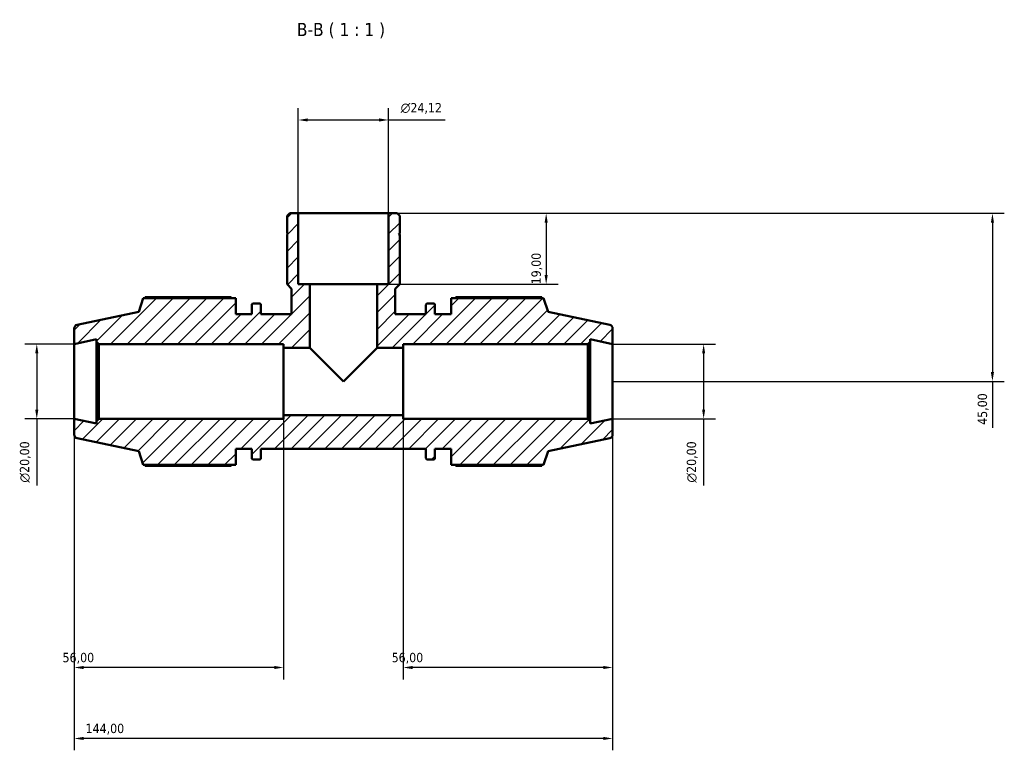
# Model space of a CAD drawing. Header units: millimetres. Extents: x 0 to 931, y 0 to 945.
# Tile 5 of 5: x 353 to 617, y 749 to 945. Entities that reach past the tile are written whole.
import ezdxf

# ---------------------------------------------------------------- set-up
doc = ezdxf.new("R2010")
doc.units = ezdxf.units.MM
for name, color, linetype, lineweight in [('Dimension (ISO)', 7, 'Continuous', 25), ('Hatch (ISO)', 7, 'Continuous', 18), ('Symbol (ISO)', 7, 'Continuous', 25), ('Visible (ISO)', 7, 'Continuous', 50)]:
    doc.layers.add(name, color=color, linetype=linetype, lineweight=lineweight)
doc.styles.add('Label Text (ISO)', font='tahoma.ttf')
doc.styles.add('Note Text (ISO)', font='tahoma.ttf')
doc.dimstyles.new('Default (ISO)', dxfattribs={"dimtxt": 2.5, "dimasz": 2.5, "dimexe": 3.175, "dimexo": 0, "dimgap": 0.762, "dimtad": 1, "dimrnd": 1e-08, "dimzin": 0, "dimtxsty": 'Note Text (ISO)', "dimcen": 0.09, "dimdle": 10, "dimclrd": 256, "dimclre": 256, "dimclrt": 232, "dimazin": 0, "dimtfac": 1.40208, "dimtmove": 0, "dimatfit": 3, "dimfxl": 1, "dimtolj": 1, "dimtzin": 0, "dimlwd": -1, "dimlwe": -1, "dimarcsym": 0})

# ---------------------------------------------------------------- blocks, each defined once
blk = doc.blocks.new('*D7')
at = {"layer": 'Defpoints', "color": 0, "transparency": 16777216}
for p in [(452.09, 918.13), (427.97, 893.17), (452.09, 893.17)]:
    blk.add_point(p, dxfattribs=at)
at = {"layer": 'Dimension (ISO)', "transparency": 16777216}
for p, q in [((427.97, 893.17), (427.97, 921.31)), ((452.09, 893.17), (452.09, 921.31)), ((430.47, 918.13), (449.59, 918.13)), ((452.09, 918.13), (467.21, 918.13))]:
    blk.add_line(p, q, dxfattribs=at)
for points in [[(430.47, 918.55), (430.47, 917.72), (427.97, 918.13)], [(449.59, 918.55), (449.59, 917.72), (452.09, 918.13)]]:
    blk.add_solid(points, dxfattribs=at)
at = {"layer": 'Dimension (ISO)', "color": 232, "true_color": 0xca0064, "transparency": 16777216, "insert": (455.35, 922.66), "char_height": 2.5, "attachment_point": 1, "style": 'Note Text (ISO)'}
blk.add_mtext('\\A1;\\fAIGDT|b0|i0;\\H2.5000;\\ln\\fTahoma|b0|i0;\\H2.5000;24,12', dxfattribs=at)
blk = doc.blocks.new('*D8')
at = {"layer": 'Defpoints', "color": 0, "transparency": 16777216}
for p in [(512.03, 858.17), (512.03, 838.17), (536.36, 838.17)]:
    blk.add_point(p, dxfattribs=at)
at = {"layer": 'Dimension (ISO)', "transparency": 16777216}
for p, q in [((512.03, 858.17), (539.54, 858.17)), ((536.36, 855.67), (536.36, 840.67)), ((512.03, 838.17), (539.54, 838.17)), ((536.36, 838.17), (536.36, 820.36))]:
    blk.add_line(p, q, dxfattribs=at)
for points in [[(535.94, 855.67), (536.78, 855.67), (536.36, 858.17)], [(535.94, 840.67), (536.78, 840.67), (536.36, 838.17)]]:
    blk.add_solid(points, dxfattribs=at)
at = {"layer": 'Dimension (ISO)', "color": 232, "true_color": 0xca0064, "transparency": 16777216, "insert": (531.84, 821.12), "char_height": 2.5, "attachment_point": 1, "rotation": 90, "style": 'Note Text (ISO)'}
blk.add_mtext('\\A1;\\fAIGDT|b0|i0;\\H2.5000;\\ln\\fTahoma|b0|i0;\\H2.5000;20,00', dxfattribs=at)
blk = doc.blocks.new('*D9')
at = {"layer": 'Defpoints', "color": 0, "transparency": 16777216}
for p in [(456.03, 839.17), (512.03, 838.17), (456.03, 771.65)]:
    blk.add_point(p, dxfattribs=at)
at = {"layer": 'Dimension (ISO)', "transparency": 16777216}
for p, q in [((456.03, 839.17), (456.03, 768.47)), ((512.03, 838.17), (512.03, 768.47)), ((509.53, 771.65), (458.53, 771.65))]:
    blk.add_line(p, q, dxfattribs=at)
for points in [[(458.53, 772.07), (458.53, 771.23), (456.03, 771.65)], [(509.53, 772.07), (509.53, 771.23), (512.03, 771.65)]]:
    blk.add_solid(points, dxfattribs=at)
at = {"layer": 'Dimension (ISO)', "color": 232, "true_color": 0xca0064, "transparency": 16777216, "insert": (452.93, 775.58), "char_height": 2.5, "attachment_point": 1, "style": 'Note Text (ISO)'}
blk.add_mtext('\\A1;56,00', dxfattribs=at)
blk = doc.blocks.new('*D10')
at = {"layer": 'Defpoints', "color": 0, "transparency": 16777216}
for p in [(368.03, 838.17), (424.03, 839.17), (368.03, 771.65)]:
    blk.add_point(p, dxfattribs=at)
at = {"layer": 'Dimension (ISO)', "transparency": 16777216}
for p, q in [((368.03, 838.17), (368.03, 768.47)), ((424.03, 839.17), (424.03, 768.47)), ((421.53, 771.65), (370.53, 771.65))]:
    blk.add_line(p, q, dxfattribs=at)
for points in [[(370.53, 772.07), (370.53, 771.23), (368.03, 771.65)], [(421.53, 772.07), (421.53, 771.23), (424.03, 771.65)]]:
    blk.add_solid(points, dxfattribs=at)
at = {"layer": 'Dimension (ISO)', "color": 232, "true_color": 0xca0064, "transparency": 16777216, "insert": (364.93, 775.58), "char_height": 2.5, "attachment_point": 1, "style": 'Note Text (ISO)'}
blk.add_mtext('\\A1;56,00', dxfattribs=at)
blk = doc.blocks.new('*D11')
at = {"layer": 'Defpoints', "color": 0, "transparency": 16777216}
for p in [(452.09, 893.17), (449.03, 874.17), (494.25, 874.17)]:
    blk.add_point(p, dxfattribs=at)
at = {"layer": 'Dimension (ISO)', "transparency": 16777216}
for p, q in [((452.09, 893.17), (497.42, 893.17)), ((494.25, 890.67), (494.25, 876.67)), ((449.03, 874.17), (497.42, 874.17))]:
    blk.add_line(p, q, dxfattribs=at)
for points in [[(493.83, 890.67), (494.66, 890.67), (494.25, 893.17)], [(493.83, 876.67), (494.66, 876.67), (494.25, 874.17)]]:
    blk.add_solid(points, dxfattribs=at)
at = {"layer": 'Dimension (ISO)', "color": 232, "true_color": 0xca0064, "transparency": 16777216, "insert": (490.31, 874.16), "char_height": 2.5, "attachment_point": 1, "rotation": 90, "style": 'Note Text (ISO)'}
blk.add_mtext('\\A1;19,00', dxfattribs=at)
blk = doc.blocks.new('*D12')
at = {"layer": 'Defpoints', "color": 0, "transparency": 16777216}
for p in [(452.09, 893.17), (512.03, 848.17), (613.59, 848.17)]:
    blk.add_point(p, dxfattribs=at)
at = {"layer": 'Dimension (ISO)', "transparency": 16777216}
for p, q in [((452.09, 893.17), (616.76, 893.17)), ((613.59, 890.67), (613.59, 850.67)), ((512.03, 848.17), (616.76, 848.17)), ((613.59, 848.17), (613.59, 835.81))]:
    blk.add_line(p, q, dxfattribs=at)
for points in [[(613.17, 890.67), (614, 890.67), (613.59, 893.17)], [(613.17, 850.67), (614, 850.67), (613.59, 848.17)]]:
    blk.add_solid(points, dxfattribs=at)
at = {"layer": 'Dimension (ISO)', "color": 232, "true_color": 0xca0064, "transparency": 16777216, "insert": (609.65, 836.57), "char_height": 2.5, "attachment_point": 1, "rotation": 90, "style": 'Note Text (ISO)'}
blk.add_mtext('\\A1;45,00', dxfattribs=at)
blk = doc.blocks.new('*D13')
at = {"layer": 'Defpoints', "color": 0, "transparency": 16777216}
for p in [(368.03, 858.17), (358.03, 838.17), (368.03, 838.17)]:
    blk.add_point(p, dxfattribs=at)
at = {"layer": 'Dimension (ISO)', "transparency": 16777216}
for p, q in [((368.03, 858.17), (354.86, 858.17)), ((358.03, 855.67), (358.03, 840.67)), ((368.03, 838.17), (354.86, 838.17)), ((358.03, 838.17), (358.03, 820.36))]:
    blk.add_line(p, q, dxfattribs=at)
for points in [[(357.61, 855.67), (358.45, 855.67), (358.03, 858.17)], [(357.61, 840.67), (358.45, 840.67), (358.03, 838.17)]]:
    blk.add_solid(points, dxfattribs=at)
at = {"layer": 'Dimension (ISO)', "color": 232, "true_color": 0xca0064, "transparency": 16777216, "insert": (353.51, 821.12), "char_height": 2.5, "attachment_point": 1, "rotation": 90, "style": 'Note Text (ISO)'}
blk.add_mtext('\\A1;\\fAIGDT|b0|i0;\\H2.5000;\\ln\\fTahoma|b0|i0;\\H2.5000;20,00', dxfattribs=at)
blk = doc.blocks.new('*D15')
at = {"layer": 'Defpoints', "color": 0, "transparency": 16777216}
for p in [(368.03, 838.17), (512.03, 838.17), (368.03, 752.67)]:
    blk.add_point(p, dxfattribs=at)
at = {"layer": 'Dimension (ISO)', "transparency": 16777216}
for p, q in [((368.03, 838.17), (368.03, 749.5)), ((512.03, 838.17), (512.03, 749.5)), ((509.53, 752.67), (370.53, 752.67))]:
    blk.add_line(p, q, dxfattribs=at)
for points in [[(370.53, 753.09), (370.53, 752.26), (368.03, 752.67)], [(509.53, 753.09), (509.53, 752.26), (512.03, 752.67)]]:
    blk.add_solid(points, dxfattribs=at)
at = {"layer": 'Dimension (ISO)', "color": 232, "true_color": 0xca0064, "transparency": 16777216, "insert": (371.08, 756.61), "char_height": 2.5, "attachment_point": 1, "style": 'Note Text (ISO)'}
blk.add_mtext('\\A1;144,00', dxfattribs=at)

msp = doc.modelspace()

# ---------------------------------------------------------------- hatches: boundary and pattern name
at = {"layer": 'Hatch (ISO)'}
h = msp.add_hatch(dxfattribs=at)
h.set_pattern_fill('ANSI31', color=256, scale=25.4, style=0)
h.set_pattern_definition([(45, (0, 0), (-2.245064, 2.245064), [])])
edge = h.paths.add_edge_path()
edge.add_ellipse((511.031, 833.984), major_axis=(0.208, -0.978), ratio=1, start_angle=0, end_angle=78)
edge.add_line((512.031, 833.984), (512.031, 838.174))
edge.add_line((512.031, 838.174), (506.031, 836.899))
edge.add_line((506.031, 836.899), (506.031, 837.574))
edge.add_line((506.031, 837.574), (505.431, 838.174))
edge.add_line((505.431, 838.174), (456.031, 838.174))
edge.add_line((456.031, 838.174), (456.031, 839.174))
edge.add_line((456.031, 839.174), (424.031, 839.174))
edge.add_line((424.031, 839.174), (424.031, 838.174))
edge.add_line((424.031, 838.174), (374.631, 838.174))
edge.add_line((374.631, 838.174), (374.031, 837.574))
edge.add_line((374.031, 837.574), (374.031, 836.899))
edge.add_line((374.031, 836.899), (368.031, 838.174))
edge.add_line((368.031, 838.174), (368.031, 833.984))
edge.add_ellipse((369.031, 833.984), major_axis=(-1, 0), ratio=1, start_angle=0, end_angle=78)
edge.add_line((368.823, 833.006), (385.311, 829.501))
edge.add_line((385.311, 829.501), (386.496, 825.854))
edge.add_line((386.496, 825.854), (411.231, 825.854))
edge.add_line((411.231, 825.854), (411.231, 830.174))
edge.add_line((411.231, 830.174), (415.551, 830.174))
edge.add_line((415.551, 830.174), (415.551, 827.694))
edge.add_ellipse((415.951, 827.694), major_axis=(-0.4, 0), ratio=1, start_angle=0, end_angle=90)
edge.add_line((415.951, 827.294), (417.551, 827.294))
edge.add_ellipse((417.551, 827.694), major_axis=(0, -0.4), ratio=1, start_angle=0, end_angle=90)
edge.add_line((417.951, 827.694), (417.951, 830.174))
edge.add_line((417.951, 830.174), (462.111, 830.174))
edge.add_line((462.111, 830.174), (462.111, 827.694))
edge.add_ellipse((462.511, 827.694), major_axis=(-0.4, 0), ratio=1, start_angle=0, end_angle=90)
edge.add_line((462.511, 827.294), (464.111, 827.294))
edge.add_ellipse((464.111, 827.694), major_axis=(0, -0.4), ratio=1, start_angle=0, end_angle=90)
edge.add_line((464.511, 827.694), (464.511, 830.174))
edge.add_line((464.511, 830.174), (468.831, 830.174))
edge.add_line((468.831, 830.174), (468.831, 825.854))
edge.add_line((468.831, 825.854), (493.566, 825.854))
edge.add_line((493.566, 825.854), (494.751, 829.501))
edge.add_line((494.751, 829.501), (511.239, 833.006))
edge = h.paths.add_edge_path()
edge.add_line((455.104, 892.451), (454.381, 893.174))
edge.add_line((454.381, 893.174), (452.09, 893.174))
edge.add_line((452.09, 893.174), (452.09, 874.174))
edge.add_line((452.09, 874.174), (449.031, 874.174))
edge.add_line((449.031, 874.174), (449.031, 857.174))
edge.add_line((449.031, 857.174), (456.031, 857.174))
edge.add_line((456.031, 857.174), (456.031, 858.174))
edge.add_line((456.031, 858.174), (505.431, 858.174))
edge.add_line((505.431, 858.174), (506.031, 858.774))
edge.add_line((506.031, 858.774), (506.031, 859.45))
edge.add_line((506.031, 859.45), (512.031, 858.174))
edge.add_line((512.031, 858.174), (512.031, 862.364))
edge.add_ellipse((511.031, 862.364), major_axis=(1, 0), ratio=1, start_angle=0, end_angle=78)
edge.add_line((511.239, 863.343), (494.751, 866.847))
edge.add_line((494.751, 866.847), (493.566, 870.494))
edge.add_line((493.566, 870.494), (468.831, 870.494))
edge.add_line((468.831, 870.494), (468.831, 866.174))
edge.add_line((468.831, 866.174), (464.511, 866.174))
edge.add_line((464.511, 866.174), (464.511, 868.654))
edge.add_ellipse((464.111, 868.654), major_axis=(0.4, 0), ratio=1, start_angle=0, end_angle=90)
edge.add_line((464.111, 869.054), (462.511, 869.054))
edge.add_ellipse((462.511, 868.654), major_axis=(0, 0.4), ratio=1, start_angle=0, end_angle=90)
edge.add_line((462.111, 868.654), (462.111, 866.174))
edge.add_line((462.111, 866.174), (453.898, 866.174))
edge.add_line((453.898, 866.174), (453.898, 872.968))
edge.add_line((453.898, 872.968), (455.104, 874.174))
edge.add_line((455.104, 874.174), (455.104, 887.474))
edge.add_line((455.104, 887.474), (454.804, 887.474))
edge.add_line((454.804, 887.474), (455.104, 887.774))
edge.add_line((455.104, 887.774), (455.104, 892.451))
edge = h.paths.add_edge_path()
edge.add_line((425.682, 893.174), (424.958, 892.451))
edge.add_line((424.958, 892.451), (424.958, 887.774))
edge.add_line((424.958, 887.774), (425.258, 887.474))
edge.add_line((425.258, 887.474), (424.958, 887.474))
edge.add_line((424.958, 887.474), (424.958, 874.174))
edge.add_line((424.958, 874.174), (426.164, 872.968))
edge.add_line((426.164, 872.968), (426.164, 866.174))
edge.add_line((426.164, 866.174), (417.951, 866.174))
edge.add_line((417.951, 866.174), (417.951, 868.654))
edge.add_ellipse((417.551, 868.654), major_axis=(0.4, 0), ratio=1, start_angle=0, end_angle=90)
edge.add_line((417.551, 869.054), (415.951, 869.054))
edge.add_ellipse((415.951, 868.654), major_axis=(0, 0.4), ratio=1, start_angle=0, end_angle=90)
edge.add_line((415.551, 868.654), (415.551, 866.174))
edge.add_line((415.551, 866.174), (411.231, 866.174))
edge.add_line((411.231, 866.174), (411.231, 870.494))
edge.add_line((411.231, 870.494), (386.496, 870.494))
edge.add_line((386.496, 870.494), (385.311, 866.847))
edge.add_line((385.311, 866.847), (368.823, 863.343))
edge.add_ellipse((369.031, 862.364), major_axis=(-0.208, 0.978), ratio=1, start_angle=0, end_angle=78)
edge.add_line((368.031, 862.364), (368.031, 858.174))
edge.add_line((368.031, 858.174), (374.031, 859.45))
edge.add_line((374.031, 859.45), (374.031, 858.774))
edge.add_line((374.031, 858.774), (374.631, 858.174))
edge.add_line((374.631, 858.174), (424.031, 858.174))
edge.add_line((424.031, 858.174), (424.031, 857.174))
edge.add_line((424.031, 857.174), (431.031, 857.174))
edge.add_line((431.031, 857.174), (431.031, 874.174))
edge.add_line((431.031, 874.174), (427.973, 874.174))
edge.add_line((427.973, 874.174), (427.973, 893.174))
edge.add_line((427.973, 893.174), (425.682, 893.174))

# ---------------------------------------------------------------- linework, layer by layer
at = {"layer": 'Visible (ISO)'}
for p, q in [((425.682, 893.174), (424.958, 892.451)), ((427.973, 893.174), (425.682, 893.174)), ((427.973, 874.174), (427.973, 893.174)), ((452.09, 893.174), (427.973, 893.174)), ((454.381, 893.174), (452.09, 893.174)), ((452.09, 893.174), (452.09, 874.174)), ((455.104, 892.451), (454.381, 893.174)), ((424.958, 892.451), (424.958, 887.774)), ((455.104, 887.774), (455.104, 892.451)), ((424.958, 887.774), (425.258, 887.474)), ((425.258, 887.474), (424.958, 887.474)), ((424.958, 887.474), (424.958, 874.174)), ((454.804, 887.474), (455.104, 887.774)), ((455.104, 887.474), (454.804, 887.474)), ((455.104, 874.174), (455.104, 887.474)), ((424.958, 874.174), (426.164, 872.968)), ((431.031, 874.174), (427.973, 874.174)), ((431.031, 857.174), (431.031, 874.174)), ((449.031, 874.174), (431.031, 874.174)), ((452.09, 874.174), (449.031, 874.174)), ((449.031, 874.174), (449.031, 857.174)), ((453.898, 872.968), (455.104, 874.174)), ((426.164, 872.968), (426.164, 866.174)), ((453.898, 866.174), (453.898, 872.968)), ((386.496, 870.494), (385.311, 866.847)), ((411.231, 870.494), (386.496, 870.494)), ((409.791, 870.756), (387.042, 870.756)), ((411.231, 866.174), (411.231, 870.494)), ((417.551, 869.054), (415.951, 869.054)), ((464.111, 869.054), (462.511, 869.054)), ((493.566, 870.494), (468.831, 870.494)), ((468.831, 870.494), (468.831, 866.174)), ((493.02, 870.756), (470.271, 870.756)), ((494.751, 866.847), (493.566, 870.494)), ((385.311, 866.847), (368.823, 863.343)), ((415.551, 868.654), (415.551, 866.174)), ((417.951, 866.174), (417.951, 868.654)), ((462.111, 868.654), (462.111, 866.174)), ((464.511, 866.174), (464.511, 868.654)), ((511.239, 863.343), (494.751, 866.847)), ((415.551, 866.174), (411.231, 866.174)), ((426.164, 866.174), (417.951, 866.174)), ((462.111, 866.174), (453.898, 866.174)), ((468.831, 866.174), (464.511, 866.174)), ((368.031, 862.364), (368.031, 858.174)), ((512.031, 858.174), (512.031, 862.364)), ((368.031, 858.174), (374.031, 859.45)), ((374.031, 859.45), (374.031, 858.774)), ((374.031, 858.774), (374.631, 858.174)), ((374.031, 858.774), (374.031, 837.574)), ((505.431, 858.174), (506.031, 858.774)), ((506.031, 858.774), (506.031, 859.45)), ((506.031, 859.45), (512.031, 858.174)), ((506.031, 837.574), (506.031, 858.774)), ((368.031, 838.174), (368.031, 858.174)), ((374.631, 858.174), (424.031, 858.174)), ((374.631, 838.174), (374.631, 858.174)), ((424.031, 858.174), (424.031, 857.174)), ((424.031, 857.174), (431.031, 857.174)), ((424.031, 839.174), (424.031, 857.174)), ((431.031, 857.174), (440.031, 848.174)), ((440.031, 848.174), (449.031, 857.174)), ((449.031, 857.174), (456.031, 857.174)), ((456.031, 857.174), (456.031, 858.174)), ((456.031, 858.174), (505.431, 858.174)), ((456.031, 839.174), (456.031, 857.174)), ((505.431, 858.174), (505.431, 838.174)), ((512.031, 838.174), (512.031, 858.174)), ((374.031, 836.899), (368.031, 838.174)), ((368.031, 838.174), (368.031, 833.984)), ((374.631, 838.174), (374.031, 837.574)), ((374.031, 837.574), (374.031, 836.899)), ((424.031, 838.174), (374.631, 838.174)), ((456.031, 839.174), (424.031, 839.174)), ((424.031, 839.174), (424.031, 838.174)), ((456.031, 838.174), (456.031, 839.174)), ((505.431, 838.174), (456.031, 838.174)), ((506.031, 837.574), (505.431, 838.174)), ((512.031, 838.174), (506.031, 836.899)), ((506.031, 836.899), (506.031, 837.574)), ((512.031, 833.984), (512.031, 838.174)), ((368.823, 833.006), (385.311, 829.501)), ((494.751, 829.501), (511.239, 833.006)), ((385.311, 829.501), (386.496, 825.854)), ((411.231, 825.854), (411.231, 830.174)), ((411.231, 830.174), (415.551, 830.174)), ((415.551, 830.174), (415.551, 827.694)), ((417.951, 827.694), (417.951, 830.174)), ((417.951, 830.174), (462.111, 830.174)), ((462.111, 830.174), (462.111, 827.694)), ((464.511, 827.694), (464.511, 830.174)), ((464.511, 830.174), (468.831, 830.174)), ((468.831, 830.174), (468.831, 825.854)), ((493.566, 825.854), (494.751, 829.501)), ((415.951, 827.294), (417.551, 827.294)), ((462.511, 827.294), (464.111, 827.294)), ((386.496, 825.854), (411.231, 825.854)), ((387.042, 825.592), (409.791, 825.592)), ((468.831, 825.854), (493.566, 825.854)), ((470.271, 825.592), (493.02, 825.592))]:
    msp.add_line(p, q, dxfattribs=at)
for centre, radius, start, end in [((415.951, 868.654), 0.4, 90, 180), ((417.551, 868.654), 0.4, 0, 90), ((462.511, 868.654), 0.4, 90, 180), ((464.111, 868.654), 0.4, 0, 90), ((369.031, 862.364), 1, 102, 180), ((511.031, 862.364), 1, 0, 78), ((369.031, 833.984), 1, 180, 258), ((511.031, 833.984), 1, 282, 0), ((415.951, 827.694), 0.4, 180, 270), ((417.551, 827.694), 0.4, 270, 0), ((462.511, 827.694), 0.4, 180, 270), ((464.111, 827.694), 0.4, 270, 0)]:
    msp.add_arc(centre, radius, start, end, dxfattribs=at)
for points, weights in [([(387.042, 870.756), (386.973, 870.624), (386.906, 870.494)], [1, 1.00124711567, 1.00234726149]), ([(409.791, 870.756), (410.004, 870.624), (410.21, 870.494)], [1.01716554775, 1.0150254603, 1.01273981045]), ([(469.853, 870.494), (470.059, 870.624), (470.271, 870.756)], [1.01273981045, 1.0150254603, 1.01716554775]), ([(493.156, 870.494), (493.089, 870.624), (493.02, 870.756)], [1.00234726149, 1.00124711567, 1]), ([(386.906, 825.854), (386.973, 825.724), (387.042, 825.592)], [1.00234726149, 1.00124711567, 1]), ([(410.21, 825.854), (410.004, 825.724), (409.791, 825.592)], [1.01273981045, 1.0150254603, 1.01716554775]), ([(470.271, 825.592), (470.059, 825.724), (469.853, 825.854)], [1.01716554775, 1.0150254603, 1.01273981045]), ([(493.02, 825.592), (493.089, 825.724), (493.156, 825.854)], [1, 1.00124711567, 1.00234726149])]:
    msp.add_rational_spline(points, weights, degree=2, dxfattribs=at)

# ---------------------------------------------------------------- texts
at = {"layer": 'Symbol (ISO)', "insert": (427.592, 939.964), "char_height": 3.5, "attachment_point": 7, "style": 'Label Text (ISO)'}
msp.add_mtext('B-B ( 1 : 1 )', dxfattribs=at)

# ---------------------------------------------------------------- dimensions: what is measured, and where the dimension line sits
at = {"layer": 'Dimension (ISO)'}
for base, p1, p2, angle, picture, middle in [((452.09, 918.134), (427.973, 893.174), (452.09, 893.174), 180, '*D7', (460.901, 918.134)), ((358.031, 838.174), (368.031, 858.174), (368.031, 838.174), 90, '*D13', (358.031, 826.674)), ((536.361, 838.174), (512.031, 858.174), (512.031, 838.174), 90, '*D8', (536.361, 826.674))]:
    dim = msp.add_linear_dim(base=base, p1=p1, p2=p2, angle=angle, text='\\fAIGDT|b0|i0;\\H2.5000;\\ln\\fTahoma|b0|i0;\\H2.5000;<>', dimstyle='Default (ISO)', override={"dimdec": 2, "dimtp": 0, "dimtm": 0, "dimtdec": 2, "dimtofl": 0, "dimatfit": 2}, dxfattribs=at)
    dim.commit()
    dim.dimension.update_dxf_attribs({"geometry": picture, "text_midpoint": middle, "dimtype": 160})
for base, p1, p2, angle, override, picture, middle in [((494.247, 874.174), (452.09, 893.174), (449.031, 874.174), 270, {"dimdec": 2, "dimtp": 0, "dimtm": 0, "dimtdec": 2, "dimtofl": 0, "dimatfit": 1}, '*D11', (494.247, 878.174)), ((613.587, 848.174), (452.09, 893.174), (512.031, 848.174), 90, {"dimdec": 2, "dimtp": 0, "dimtm": 0, "dimtdec": 2, "dimtofl": 0, "dimatfit": 2}, '*D12', (613.587, 840.741)), ((368.031, 752.674), (512.031, 838.174), (368.031, 838.174), 180, {"dimdec": 2, "dimtp": 0, "dimtm": 0, "dimtdec": 2, "dimtofl": 0, "dimatfit": 1}, '*D15', (376.031, 752.674)), ((456.031, 771.649), (512.031, 838.174), (456.031, 839.174), 180, {"dimdec": 2, "dimtp": 0, "dimtm": 0, "dimtdec": 2, "dimtofl": 0, "dimatfit": 1}, '*D9', (457.031, 771.649))]:
    dim = msp.add_linear_dim(base=base, p1=p1, p2=p2, angle=angle, dimstyle='Default (ISO)', override=override, dxfattribs=at)
    dim.commit()
    dim.dimension.update_dxf_attribs({"geometry": picture, "text_midpoint": middle, "dimtype": 160})
dim = msp.add_linear_dim(base=(368.031, 771.649), p1=(424.031, 839.174), p2=(368.031, 838.174), dimstyle='Default (ISO)', override={"dimdec": 2, "dimtp": 0, "dimtm": 0, "dimtdec": 2, "dimtofl": 0, "dimatfit": 1}, dxfattribs=at)
dim.commit()
dim.dimension.update_dxf_attribs({"geometry": '*D10', "text_midpoint": (369.031, 771.649), "dimtype": 160})

doc.saveas('drawing.dxf')
